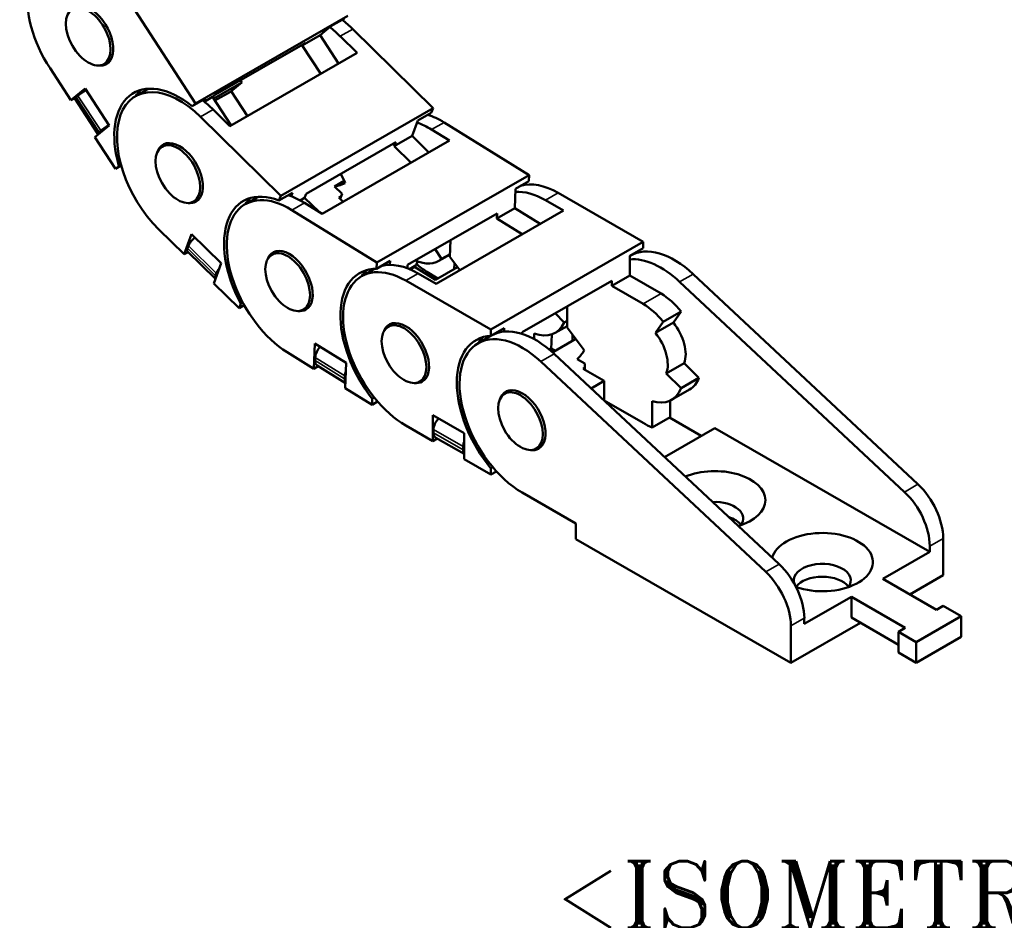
# Model space of a CAD drawing. Header units: millimetres. Extents: x 10 to 330, y 10 to 239.
# Tile 6 of 8: x 247 to 288, y 157 to 195. Entities that reach past the tile are written whole.
import ezdxf

# ---------------------------------------------------------------- set-up
doc = ezdxf.new("R2010")
doc.units = ezdxf.units.MM
doc.header["$LTSCALE"] = 0.3
for name, color, linetype, lineweight in [('기호(ISO)', 7, 'Continuous', 25), ('외형선(ISO)', 7, 'Continuous', 50), ('좁은 외형선(ISO)', 4, 'Continuous', 35)]:
    doc.layers.add(name, color=color, linetype=linetype, lineweight=lineweight)
doc.styles.add('한신 주석 텍스트', font='RomanT.shx')

msp = doc.modelspace()

# ---------------------------------------------------------------- linework, layer by layer
at = {"layer": '외형선(ISO)'}
for p, q in [((251.628, 196.134), (254.385, 191.901)), ((260.796, 195.593), (254.385, 191.901)), ((260.088, 195.15), (260.654, 195.476)), ((259.629, 194.775), (260.088, 195.15)), ((261.006, 195.028), (264.384, 191.704)), ((259.629, 194.775), (258.875, 194.341)), ((260.41, 193.575), (259.629, 194.775)), ((261.189, 194.024), (260.478, 194.724)), ((258.995, 194.439), (255.224, 192.267)), ((258.995, 194.439), (258.875, 194.341)), ((258.875, 194.341), (259.656, 193.141)), ((250.799, 193.709), (250.532, 193.556)), ((255.834, 190.94), (261.189, 194.024)), ((249.128, 192.04), (248.257, 193.376)), ((256.332, 192.782), (256.273, 192.872)), ((249.128, 192.04), (249.73, 192.532)), ((249.73, 192.532), (250.746, 190.973)), ((252.381, 192.503), (251.853, 192.198)), ((256.332, 192.782), (255.148, 192.1)), ((255.85, 192.388), (255.203, 192.015)), ((255.85, 192.388), (256.332, 192.782)), ((255.884, 192.416), (256.57, 191.364)), ((249.41, 192.202), (249.128, 192.04)), ((250.26, 190.629), (249.302, 192.1)), ((249.362, 192.163), (249.434, 192.222)), ((254.808, 192.11), (254.242, 191.784)), ((254.693, 192.016), (254.808, 192.11)), ((254.754, 191.968), (255.103, 192.169)), ((255.224, 192.267), (255.103, 192.169)), ((255.103, 192.169), (255.885, 190.969)), ((254.242, 191.784), (254.385, 191.901)), ((255.834, 190.94), (255.122, 191.64)), ((264.384, 191.704), (257.973, 188.012)), ((264.31, 191.502), (264.384, 191.704)), ((254.594, 191.336), (257.973, 188.012)), ((263.505, 190.531), (263.744, 191.177)), ((263.744, 191.177), (264.31, 191.502)), ((250.746, 190.973), (250.144, 190.48)), ((250.32, 190.692), (250.392, 190.751)), ((265.075, 190.329), (264.322, 190.796)), ((264.849, 191.1), (268.43, 188.882)), ((251.015, 189.144), (250.144, 190.48)), ((259.72, 187.245), (265.075, 190.329)), ((263.505, 190.531), (262.75, 190.096)), ((264.214, 189.833), (263.505, 190.531)), ((253.241, 190.229), (252.975, 190.075)), ((262.813, 190.266), (259.042, 188.094)), ((262.813, 190.266), (262.75, 190.096)), ((262.75, 190.096), (263.46, 189.398)), ((251.254, 189.281), (251.015, 189.144)), ((251.015, 189.144), (251.158, 189.261)), ((251.158, 189.261), (251.245, 189.311)), ((260.684, 188.546), (260.498, 188.933)), ((268.43, 188.882), (262.019, 185.19)), ((268.421, 188.628), (268.43, 188.882)), ((260.241, 188.403), (260.642, 188.634)), ((260.554, 188.096), (260.241, 188.403)), ((267.829, 187.488), (267.856, 188.303)), ((267.856, 188.303), (268.421, 188.628)), ((254.572, 187.918), (254.306, 187.764)), ((257.004, 187.954), (256.476, 187.65)), ((258.464, 188.136), (257.898, 187.811)), ((257.898, 187.811), (257.973, 188.012)), ((258.409, 187.988), (258.464, 188.136)), ((258.789, 187.815), (258.979, 187.925)), ((259.042, 188.094), (258.979, 187.925)), ((258.979, 187.925), (259.585, 187.329)), ((260.418, 187.94), (260.517, 187.997)), ((260.606, 187.755), (260.418, 187.94)), ((260.475, 187.883), (260.554, 188.096)), ((269.876, 187.386), (269.122, 187.821)), ((269.649, 188.125), (273.232, 186.062)), ((258.438, 187.408), (262.019, 185.19)), ((259.72, 187.245), (258.966, 187.712)), ((267.829, 187.488), (267.074, 187.053)), ((268.9, 186.824), (267.829, 187.488)), ((267.081, 187.267), (263.31, 185.095)), ((264.521, 184.303), (269.876, 187.386)), ((267.081, 187.267), (267.074, 187.053)), ((267.074, 187.053), (268.145, 186.39)), ((253.904, 185.541), (252.838, 186.591)), ((253.904, 185.541), (254.218, 186.388)), ((254.218, 186.388), (255.463, 185.164)), ((254.047, 185.794), (254.084, 185.896)), ((264.468, 185.762), (264.741, 185.345)), ((265.098, 185.441), (265.121, 186.138)), ((273.232, 186.062), (266.821, 182.37)), ((272.666, 185.477), (273.232, 185.803)), ((273.232, 185.803), (273.232, 186.062)), ((254.069, 185.636), (253.904, 185.541)), ((255.219, 184.505), (254.049, 185.656)), ((257.865, 185.68), (257.598, 185.527)), ((264.628, 185.267), (265.101, 185.539)), ((265.102, 185.553), (264.741, 185.345)), ((265.508, 184.871), (265.098, 185.441)), ((272.689, 185.485), (272.666, 185.472)), ((272.666, 184.646), (272.666, 185.477)), ((255.463, 185.164), (255.149, 184.317)), ((261.903, 184.92), (261.375, 184.616)), ((262.576, 185.262), (262.01, 184.937)), ((262.01, 184.937), (262.019, 185.19)), ((262.57, 185.094), (262.576, 185.262)), ((263.31, 185.095), (263.306, 184.955)), ((263.391, 184.922), (263.671, 185.083)), ((263.605, 185.012), (263.424, 184.908)), ((264.49, 184.464), (263.605, 185.012)), ((263.671, 185.083), (263.73, 185.243)), ((265.417, 184.997), (264.49, 184.464)), ((265.289, 185.175), (265.281, 184.919)), ((255.22, 184.64), (255.258, 184.741)), ((264.521, 184.303), (263.766, 184.737)), ((264.123, 184.81), (264.59, 184.521)), ((272.666, 184.646), (271.912, 184.211)), ((273.986, 183.886), (272.666, 184.646)), ((275.336, 184.712), (284.805, 175.854)), ((256.216, 183.267), (255.149, 184.317)), ((263.238, 184.433), (266.821, 182.37)), ((271.912, 184.429), (268.141, 182.258)), ((271.912, 184.429), (271.912, 184.211)), ((271.912, 184.211), (273.232, 183.451)), ((284.24, 175.528), (274.77, 184.387)), ((256.216, 183.267), (256.291, 183.468)), ((256.437, 183.394), (256.216, 183.267)), ((256.291, 183.468), (256.371, 183.514)), ((259.195, 183.369), (258.929, 183.216)), ((270.027, 182.463), (270.027, 183.344)), ((269.529, 183.057), (269.901, 182.667)), ((274.835, 183.134), (274.081, 182.7)), ((274.505, 182.663), (274.835, 183.134)), ((262.764, 182.646), (262.498, 182.493)), ((267.387, 182.437), (266.821, 182.111)), ((267.387, 182.287), (267.387, 182.437)), ((269.527, 182.233), (270.027, 182.52)), ((270.027, 182.74), (269.901, 182.667)), ((270.752, 181.5), (270.027, 182.463)), ((274.081, 182.7), (273.751, 182.229)), ((274.505, 182.663), (273.751, 182.229)), ((266.844, 182.118), (266.278, 181.793)), ((266.821, 182.111), (266.821, 182.37)), ((268.141, 182.258), (268.141, 182.19)), ((268.644, 182.203), (268.637, 181.975)), ((269.363, 181.551), (269.383, 182.167)), ((270.264, 182.149), (270.253, 182.155)), ((270.253, 182.155), (270.253, 181.893)), ((259.371, 180.722), (259.406, 181.791)), ((259.406, 181.791), (260.725, 180.974)), ((270.395, 181.975), (269.461, 181.437)), ((259.371, 180.722), (258.24, 181.422)), ((259.42, 181.062), (259.425, 181.19)), ((269.461, 181.437), (269.243, 181.563)), ((269.313, 181.523), (269.363, 181.551)), ((269.363, 181.577), (269.533, 181.479)), ((278.96, 172.488), (269.491, 181.346)), ((259.555, 180.828), (259.371, 180.722)), ((260.697, 180.121), (259.502, 180.861)), ((260.725, 180.974), (260.69, 179.905)), ((268.925, 181.02), (278.394, 172.162)), ((270.781, 180.939), (270.449, 181.13)), ((270.781, 180.677), (270.781, 180.939)), ((274.961, 180.952), (274.207, 180.518)), ((275.581, 180.334), (274.961, 180.952)), ((260.664, 180.292), (260.668, 180.42)), ((270.705, 180.721), (270.781, 180.764)), ((271.592, 180.21), (270.705, 180.721)), ((274.207, 180.518), (274.827, 179.9)), ((264.095, 180.335), (263.828, 180.182)), ((271.592, 180.21), (271.043, 179.894)), ((271.592, 179.381), (271.592, 180.21)), ((275.581, 180.334), (274.827, 179.9)), ((261.82, 179.205), (260.69, 179.905)), ((267.666, 179.823), (267.4, 179.669)), ((274.43, 179.409), (275.184, 179.844)), ((261.82, 179.205), (261.829, 179.458)), ((262.052, 179.338), (261.82, 179.205)), ((261.829, 179.458), (261.911, 179.506)), ((271.592, 179.382), (273.232, 178.437)), ((273.609, 179.359), (273.609, 178.251)), ((274.364, 178.686), (274.364, 179.375)), ((264.37, 178.767), (265.69, 178.007)), ((264.37, 177.677), (264.37, 178.767)), ((264.37, 177.677), (263.238, 178.328)), ((273.609, 178.251), (274.364, 178.686)), ((274.336, 178.67), (275.681, 177.895)), ((264.407, 178.026), (264.407, 178.157)), ((265.69, 178.007), (265.69, 176.917)), ((276.249, 178.222), (274.133, 177.004)), ((285.3, 173.01), (276.249, 178.222)), ((264.558, 177.785), (264.37, 177.677)), ((265.69, 177.134), (264.502, 177.818)), ((268.997, 177.512), (268.731, 177.359)), ((265.652, 177.309), (265.652, 177.44)), ((266.821, 176.265), (265.69, 176.917)), ((266.821, 176.524), (266.905, 176.572)), ((266.821, 176.265), (266.821, 176.524)), ((267.055, 176.4), (266.821, 176.265)), ((270.404, 174.202), (268.141, 175.505)), ((270.404, 173.548), (270.404, 174.202)), ((279.455, 168.336), (270.404, 173.548)), ((285.866, 173.578), (285.866, 172.028)), ((285.3, 173.01), (283.32, 171.87)), ((285.3, 173.01), (285.3, 173.252)), ((285.583, 170.567), (283.32, 171.87)), ((284.456, 171.216), (285.866, 172.028)), ((282, 171.11), (280.02, 169.97)), ((282, 170.238), (282, 171.11)), ((282, 171.11), (284.263, 169.807)), ((285.866, 170.73), (285.583, 170.567)), ((286.62, 170.296), (285.866, 170.73)), ((279.455, 168.336), (282.379, 170.02)), ((280.02, 169.97), (280.02, 170.212)), ((282, 170.238), (283.98, 169.098)), ((284.734, 169.21), (286.62, 170.296)), ((286.62, 170.296), (286.62, 169.424)), ((279.455, 169.886), (279.455, 168.336)), ((284.263, 169.807), (283.98, 169.644)), ((283.98, 169.644), (283.98, 168.772)), ((283.98, 169.644), (284.734, 169.21)), ((284.734, 168.338), (286.62, 169.424)), ((284.734, 169.21), (284.734, 168.338)), ((283.98, 168.772), (284.734, 168.338))]:
    msp.add_line(p, q, dxfattribs=at)
for centre, major_axis, ratio, start_param, end_param in [((249.942, 194.755), (-1.863, 3.235), 0.578093, 4.807278, 7.948871), ((249.942, 194.755), (-0.692, 1.202), 0.578093, 3.141593, 6.696144), ((260.127, 192.655), (1.863, -3.235), 0.578093, 2.018906, 2.195005), ((259.599, 192.351), (-1.863, 3.235), 0.578093, 5.160499, 5.33308), ((249.942, 194.755), (0.692, -1.202), 0.578093, 5.870032, 6.283185), ((249.754, 192.406), (-0.38, -0.247), 0.077311, 4.606023, 5.664667), ((253.716, 188.963), (-1.863, 3.235), 0.578093, 5.160499, 8.302091), ((253.716, 188.963), (-1.943, 3.374), 0.578093, 5.307308, 7.448841), ((254.282, 189.289), (-1.943, 3.374), 0.578093, 0.145529, 0.287662), ((254.244, 189.267), (-1.863, 3.235), 0.578093, 6.26931, 6.283185), ((249.682, 192.347), (-0.38, -0.247), 0.077311, 5.664667, 6.283185), ((254.244, 189.267), (-1.863, 3.235), 0.578093, 5.160499, 5.336597), ((264.75, 188.107), (1.863, -3.235), 0.578093, 2.32056, 2.581381), ((250.712, 190.936), (0.38, 0.247), 0.077311, 1.46443, 2.523074), ((264.222, 187.803), (-1.863, 3.235), 0.578093, 5.462153, 5.694214), ((250.64, 190.877), (-0.38, -0.247), 0.077311, 5.664667, 7.114881), ((253.716, 188.963), (-0.692, 1.202), 0.578093, 3.141593, 6.696533), ((258.339, 184.415), (-1.863, 3.235), 0.578093, 5.462153, 8.603746), ((258.807, 191.895), (1.916, -3.328), 0.578093, 6.056163, 6.262974), ((269.649, 185.073), (-1.863, 3.235), 0.578093, 5.499721, 6.138752), ((258.339, 184.415), (-1.943, 3.374), 0.578093, 5.660529, 7.802061), ((258.905, 184.741), (-1.943, 3.374), 0.578093, 0.145529, 0.287671), ((258.867, 184.719), (-1.863, 3.235), 0.578093, 6.269283, 6.283185), ((258.867, 184.719), (-1.863, 3.235), 0.578093, 5.462153, 5.722974), ((269.122, 184.769), (-1.863, 3.235), 0.578093, 5.499721, 6.001693), ((253.716, 188.963), (0.692, -1.202), 0.578093, 5.870131, 6.283185), ((254.405, 186.081), (-0.318, -0.323), 0.35353, 4.515769, 5.616987), ((254.367, 185.979), (-0.318, -0.323), 0.35353, 5.616987, 6.283185), ((258.339, 184.415), (-0.692, 1.202), 0.578093, 3.141593, 6.696611), ((274.552, 182.249), (-1.863, 3.235), 0.578093, 5.19818, 6.283185), ((263.43, 187.347), (1.198, -2.08), 0.578093, 5.619661, 6.382229), ((273.986, 181.924), (-1.863, 3.235), 0.578093, 5.19818, 6.02332), ((255.579, 184.926), (0.318, 0.323), 0.35353, 1.844708, 2.475394), ((263.238, 181.381), (-1.943, 3.374), 0.578093, 5.962183, 8.103715), ((263.238, 181.381), (-1.863, 3.235), 0.578093, 5.499721, 8.641314), ((263.766, 181.685), (-1.863, 3.235), 0.578093, 6.269265, 6.283185), ((263.766, 181.685), (-1.863, 3.235), 0.578093, 5.499721, 6.138752), ((264.222, 187.803), (1.863, -3.235), 0.578093, 5.295025, 5.462153), ((255.541, 184.824), (-0.318, -0.323), 0.35353, 5.616987, 6.247673), ((263.804, 181.706), (-1.943, 3.374), 0.578093, 0.145529, 0.287682), ((273.986, 181.924), (-1.198, 2.08), 0.578093, 4.976122, 5.499721), ((273.232, 181.489), (1.198, -2.08), 0.578093, 1.834529, 2.358128), ((258.339, 184.415), (0.692, -1.202), 0.578093, 5.869927, 6.283185), ((263.238, 181.381), (-0.692, 1.202), 0.578093, 3.141593, 6.696571), ((268.707, 178.883), (-1.863, 3.235), 0.578093, 5.19818, 6.283185), ((268.33, 184.312), (1.198, -2.08), 0.578093, 5.686246, 6.683883), ((273.986, 181.924), (-0.732, 1.271), 0.578093, 3.579859, 4.976122), ((268.141, 178.557), (-1.863, 3.235), 0.578093, 5.19818, 8.641314), ((268.141, 178.557), (-1.943, 3.374), 0.578093, 5.999751, 8.141283), ((268.707, 178.883), (-1.943, 3.374), 0.578093, 0.145529, 0.287682), ((273.232, 181.489), (0.732, -1.271), 0.578093, 0.438266, 1.834529), ((259.745, 181.375), (-0.239, -0.385), 0.556056, 4.315891, 5.514016), ((268.33, 184.312), (1.916, -3.328), 0.578093, 0.1122, 0.319011), ((259.741, 181.246), (-0.239, -0.385), 0.556056, 5.514016, 6.283185), ((260.989, 180.604), (0.239, 0.385), 0.556056, 1.872649, 2.372423), ((260.985, 180.476), (-0.239, -0.385), 0.556056, 5.514016, 6.013791), ((263.238, 181.381), (0.692, -1.202), 0.578093, 5.8698, 6.283185), ((273.986, 181.924), (1.198, -2.08), 0.578093, 0, 0.438266), ((268.141, 178.557), (-0.692, 1.202), 0.578093, 3.141593, 6.696571), ((273.232, 181.489), (1.198, -2.08), 0.578093, 5.723814, 6.721451), ((264.728, 178.341), (-0.226, -0.393), 0.578093, 4.279513, 5.495853), ((273.232, 181.489), (1.863, -3.235), 0.578093, 5.499721, 5.643068), ((264.728, 178.21), (-0.226, -0.393), 0.578093, 5.495853, 6.283185), ((265.973, 177.625), (0.226, 0.393), 0.578093, 1.864303, 2.354261), ((265.973, 177.494), (-0.226, -0.393), 0.578093, 5.495853, 5.985811), ((268.141, 178.557), (0.692, -1.202), 0.578093, 5.8698, 6.283185), ((276.249, 175.182), (2.133, 0), 0.575862, 5.196652, 8.473324), ((284.357, 174.447), (-1.065, 1.849), 0.578093, 3.928925, 5.19818), ((283.792, 174.121), (1.065, -1.849), 0.578093, 0.787332, 2.056587), ((276.249, 174.419), (1.2, 0), 0.575862, 5.842899, 7.92906), ((276.249, 173.874), (-1.2, 0), 0.575862, 3.546963, 4.204232), ((280.775, 172.576), (-2.133, 0), 0.575862, 1.028664, 6.130461), ((278.512, 171.081), (-1.065, 1.849), 0.578093, 3.928925, 5.19818), ((280.775, 171.813), (1.2, 0), 0.575862, 5.842899, 9.68641), ((277.946, 170.755), (1.065, -1.849), 0.578093, 0.787332, 2.056587), ((280.775, 171.268), (-1.2, 0), 0.575862, 3.546963, 5.877815), ((280.775, 171.813), (-1.2, 0), 0.575862, 0.341319, 0.440287)]:
    msp.add_ellipse(centre, major_axis=major_axis, ratio=ratio, start_param=start_param, end_param=end_param, dxfattribs=at)
for centre in [(249.867, 194.712), (253.641, 188.92), (258.264, 184.371), (263.163, 181.337), (268.066, 178.514)]:
    msp.add_ellipse(centre, major_axis=(-0.665, 1.155), ratio=0.578093, dxfattribs=at)
at = {"layer": '좁은 외형선(ISO)'}
for p, q in [((260.478, 194.724), (261.006, 195.028)), ((250.32, 190.692), (249.362, 192.163)), ((249.434, 192.222), (250.392, 190.751)), ((255.122, 191.64), (254.594, 191.336)), ((264.322, 190.796), (264.849, 191.1)), ((269.122, 187.821), (269.649, 188.125)), ((258.966, 187.712), (258.438, 187.408)), ((255.22, 184.64), (254.047, 185.794)), ((254.084, 185.896), (255.258, 184.741)), ((263.766, 184.737), (263.238, 184.433)), ((274.77, 184.387), (275.336, 184.712)), ((273.986, 183.886), (273.232, 183.451)), ((259.425, 181.19), (260.668, 180.42)), ((269.491, 181.346), (268.925, 181.02)), ((260.664, 180.292), (259.42, 181.062)), ((264.407, 178.157), (265.652, 177.44)), ((265.652, 177.309), (264.407, 178.026)), ((284.805, 175.854), (284.24, 175.528)), ((285.3, 173.252), (285.866, 173.578)), ((278.96, 172.488), (278.394, 172.162)), ((279.455, 169.886), (280.02, 170.212))]:
    msp.add_line(p, q, dxfattribs=at)

# ---------------------------------------------------------------- texts
at = {"layer": '기호(ISO)', "color": 2, "insert": (288.487, 158.575), "char_height": 2.8, "width": 50.92599, "attachment_point": 5, "style": '한신 주석 텍스트'}
msp.add_mtext('{<ISOMETRIC VIEW>}', dxfattribs=at)

doc.saveas('drawing.dxf')
